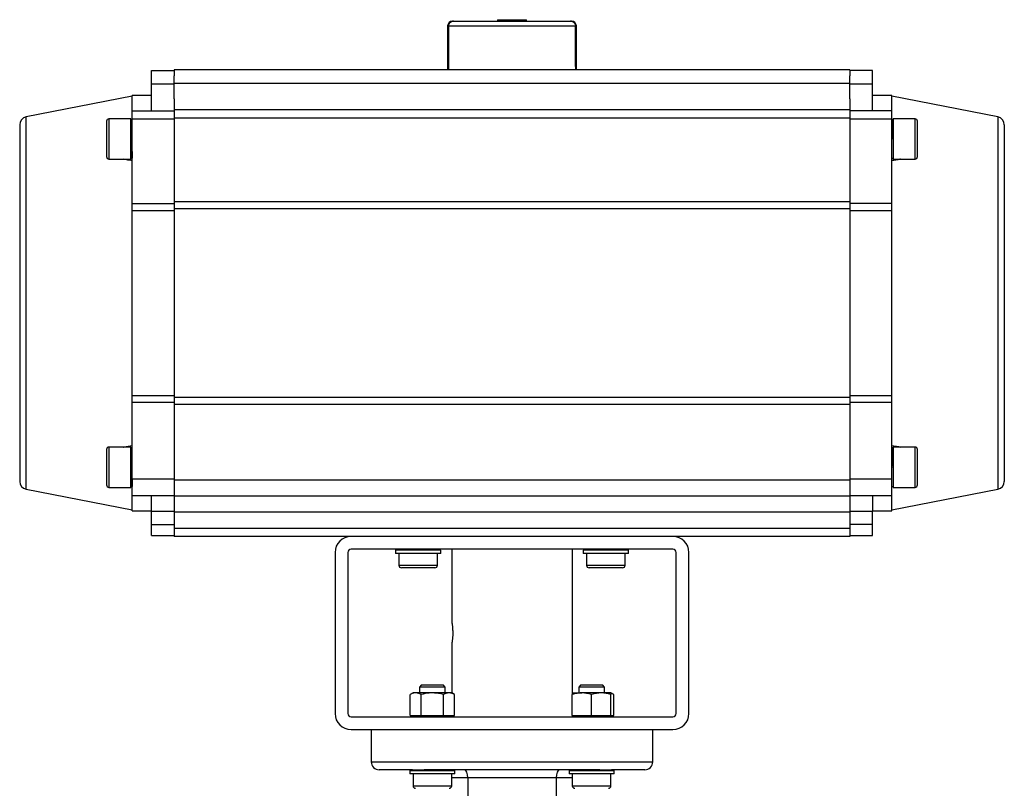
# Model space of a CAD drawing. Header units: millimetres. Extents: x 531 to 3898, y 60 to 2923.
# Tile 3 of 9: x 531 to 1143, y 1629 to 2107. Entities that reach past the tile are written whole.
import ezdxf

# ---------------------------------------------------------------- set-up
doc = ezdxf.new("R2010")
doc.units = ezdxf.units.MM

msp = doc.modelspace()

# ---------------------------------------------------------------- linework, layer by layer
at = {"color": 7, "linetype": 'Continuous', "lineweight": 25}
for p, q in [((827.8, 2106.76), (827.8, 2105.86)), ((827.8, 2106.76), (827.8, 2105.86)), ((827.8, 2106.76), (845.8, 2106.76)), ((845.8, 2105.86), (845.8, 2106.76)), ((845.8, 2105.86), (845.8, 2106.76)), ((873.8, 2105.86), (873.14, 2105.86)), ((796.8, 2102.86), (796.8, 2075.86)), ((797.3, 2102.86), (876.29, 2102.86)), ((876.8, 2075.86), (876.8, 2102.86)), ((612.8, 2075.16), (626.8, 2075.16)), ((612.8, 2066.83), (612.8, 2075.16)), ((1046.8, 2075.66), (626.8, 2075.66)), ((626.8, 2075.66), (626.8, 2071.84)), ((796.8, 2075.86), (797.22, 2075.86)), ((797.22, 2075.86), (876.37, 2075.86)), ((800.8, 2075.86), (800.8, 2075.66)), ((872.8, 2075.66), (872.8, 2075.86)), ((876.37, 2075.86), (876.8, 2075.86)), ((1046.8, 2075.66), (1046.8, 2071.84)), ((1060.8, 2075.16), (1046.8, 2075.16)), ((1060.8, 2066.83), (1060.8, 2075.16)), ((626.8, 2066.83), (626.8, 2071.84)), ((1046.8, 2066.83), (1046.8, 2071.84)), ((612.8, 2050.16), (612.8, 2066.83)), ((612.8, 2066.83), (626.8, 2066.83)), ((626.8, 2067.33), (1046.8, 2067.33)), ((626.8, 2057.56), (626.8, 2066.83)), ((1046.8, 2066.83), (1060.8, 2066.83)), ((1046.8, 2057.56), (1046.8, 2066.83)), ((1060.8, 2050.16), (1060.8, 2066.83)), ((600.8, 2059.16), (534.84, 2046.34)), ((612.8, 2059.66), (600.8, 2059.66)), ((600.8, 2050.16), (600.8, 2059.66)), ((626.8, 2057.56), (626.8, 2050.66)), ((1046.8, 2057.56), (1046.8, 2050.66)), ((1072.8, 2059.66), (1060.8, 2059.66)), ((1072.8, 2050.16), (1072.8, 2059.66)), ((1138.75, 2046.34), (1072.8, 2059.16)), ((1046.8, 2050.66), (626.8, 2050.66)), ((626.8, 2050.66), (626.8, 2045.66)), ((1046.8, 2050.66), (1046.8, 2045.66)), ((599.8, 2045.16), (586.3, 2045.16)), ((599.8, 2032.66), (599.8, 2045.16)), ((600.42, 2044.71), (599.8, 2044.7)), ((600.8, 2050.16), (626.8, 2050.16)), ((600.8, 2045.16), (600.8, 2050.16)), ((600.8, 2045.16), (626.8, 2045.16)), ((600.8, 1992.48), (600.8, 2045.16)), ((1046.8, 2045.66), (626.8, 2045.66)), ((626.8, 2045.66), (626.8, 1993.71)), ((1072.8, 2050.16), (1046.8, 2050.16)), ((1046.8, 2045.66), (1046.8, 1993.71)), ((1046.8, 2045.16), (1072.8, 2045.16)), ((1072.8, 2045.16), (1072.8, 2050.16)), ((1072.8, 1992.48), (1072.8, 2045.16)), ((1073.8, 2044.7), (1073.17, 2044.71)), ((1087.3, 2045.16), (1073.8, 2045.16)), ((1073.8, 2045.16), (1073.8, 2020.16)), ((600.8, 2040.66), (600.49, 2040.66)), ((1073.17, 2040.66), (1072.8, 2040.66)), ((599.8, 2020.16), (599.8, 2032.66)), ((1073.8, 2032.66), (1072.8, 2032.66)), ((1073.85, 2033.66), (1073.29, 2033.66)), ((586.3, 2020.16), (599.8, 2020.16)), ((599.8, 2020.69), (600.67, 2020.69)), ((600.67, 2024.66), (600.8, 2024.66)), ((1072.8, 2024.66), (1072.85, 2024.66)), ((1072.92, 2020.69), (1073.8, 2020.69)), ((1073.8, 2020.16), (1087.3, 2020.16)), ((600.8, 1992.48), (626.8, 1992.48)), ((600.8, 1988.03), (600.8, 1992.48)), ((626.8, 1993.71), (1046.8, 1993.71)), ((626.8, 1993.71), (626.8, 1989.21)), ((626.8, 1989.21), (626.8, 1872.12)), ((1046.8, 1989.21), (626.8, 1989.21)), ((1046.8, 1993.71), (1046.8, 1989.21)), ((1072.8, 1992.48), (1046.8, 1992.48)), ((1046.8, 1989.21), (1046.8, 1872.12)), ((1072.8, 1988.03), (1072.8, 1992.48)), ((626.8, 1988.03), (600.8, 1988.03)), ((600.8, 1873.3), (600.8, 1988.03)), ((1072.8, 1988.03), (1046.8, 1988.03)), ((1072.8, 1873.3), (1072.8, 1988.03)), ((600.8, 1873.3), (626.8, 1873.3)), ((600.8, 1868.85), (600.8, 1873.3)), ((1046.8, 1873.3), (1072.8, 1873.3)), ((1072.8, 1868.85), (1072.8, 1873.3)), ((626.8, 1868.85), (600.8, 1868.85)), ((600.8, 1821.16), (600.8, 1868.85)), ((626.8, 1872.12), (1046.8, 1872.12)), ((626.8, 1872.12), (626.8, 1867.62)), ((1046.8, 1867.62), (626.8, 1867.62)), ((626.8, 1867.62), (626.8, 1820.66)), ((1046.8, 1872.12), (1046.8, 1867.62)), ((1072.8, 1868.85), (1046.8, 1868.85)), ((1046.8, 1867.62), (1046.8, 1820.66)), ((1072.8, 1821.16), (1072.8, 1868.85)), ((599.8, 1841.16), (586.3, 1841.16)), ((599.8, 1828.66), (599.8, 1841.16)), ((600.42, 1840.71), (599.8, 1840.7)), ((600.8, 1836.66), (600.49, 1836.66)), ((1073.17, 1836.66), (1072.8, 1836.66)), ((1073.8, 1840.7), (1073.17, 1840.71)), ((1087.3, 1841.16), (1073.8, 1841.16)), ((1073.8, 1841.16), (1073.8, 1816.16)), ((599.8, 1816.16), (599.8, 1828.66)), ((1073.8, 1828.66), (1072.8, 1828.66)), ((1073.85, 1829.66), (1073.29, 1829.66)), ((600.67, 1820.66), (600.8, 1820.66)), ((626.8, 1821.16), (600.8, 1821.16)), ((600.8, 1811.16), (600.8, 1821.16)), ((1046.8, 1820.66), (626.8, 1820.66)), ((626.8, 1820.66), (626.8, 1810.66)), ((1072.8, 1821.16), (1046.8, 1821.16)), ((1046.8, 1820.66), (1046.8, 1810.66)), ((1072.8, 1811.16), (1072.8, 1821.16)), ((1072.8, 1820.66), (1072.85, 1820.66)), ((534.84, 1814.98), (600.8, 1802.16)), ((586.3, 1816.16), (599.8, 1816.16)), ((599.8, 1816.69), (600.67, 1816.69)), ((1072.8, 1802.16), (1138.75, 1814.98)), ((1072.92, 1816.69), (1073.8, 1816.69)), ((1073.8, 1816.16), (1087.3, 1816.16)), ((600.8, 1811.16), (626.8, 1811.16)), ((600.8, 1801.66), (600.8, 1811.16)), ((612.8, 1801.16), (612.8, 1811.16)), ((1046.8, 1810.66), (626.8, 1810.66)), ((626.8, 1810.66), (626.8, 1800.66)), ((1046.8, 1811.16), (1072.8, 1811.16)), ((1046.8, 1810.66), (1046.8, 1800.66)), ((1060.8, 1811.16), (1060.8, 1801.16)), ((1072.8, 1801.66), (1072.8, 1811.16)), ((600.8, 1801.66), (612.8, 1801.66)), ((626.8, 1801.16), (612.8, 1801.16)), ((612.8, 1793.16), (612.8, 1801.16)), ((1046.8, 1800.66), (626.8, 1800.66)), ((626.8, 1800.66), (626.8, 1790.66)), ((1060.8, 1801.16), (1046.8, 1801.16)), ((1046.8, 1800.66), (1046.8, 1790.66)), ((1060.8, 1801.66), (1072.8, 1801.66)), ((1060.8, 1793.16), (1060.8, 1801.16)), ((612.8, 1793.16), (626.8, 1793.16)), ((612.8, 1786.16), (612.8, 1793.16)), ((1060.8, 1793.16), (1046.8, 1793.16)), ((1060.8, 1786.16), (1060.8, 1793.16)), ((1046.8, 1790.66), (626.8, 1790.66)), ((626.8, 1790.66), (626.8, 1785.66)), ((1046.8, 1790.66), (1046.8, 1785.66)), ((612.8, 1786.16), (626.8, 1786.16)), ((736.8, 1785.66), (626.8, 1785.66)), ((936.8, 1785.66), (736.8, 1785.66)), ((1046.8, 1785.66), (936.8, 1785.66)), ((1046.8, 1786.16), (1060.8, 1786.16)), ((726.8, 1775.66), (726.8, 1675.66)), ((734.8, 1775.66), (734.8, 1675.66)), ((936.8, 1777.66), (736.8, 1777.66)), ((765.08, 1777.66), (764.46, 1777.04)), ((764.46, 1777.04), (764.46, 1775.16)), ((778.46, 1777.04), (764.46, 1777.04)), ((778.46, 1775.16), (764.46, 1775.16)), ((766.46, 1775.16), (766.46, 1767.76)), ((792.46, 1777.04), (778.46, 1777.04)), ((792.46, 1775.16), (778.46, 1775.16)), ((790.46, 1767.76), (790.46, 1775.16)), ((792.46, 1777.04), (791.83, 1777.66)), ((792.46, 1775.16), (792.46, 1777.04)), ((799.3, 1777.66), (799.3, 1732.58)), ((874.3, 1688.64), (874.3, 1777.66)), ((881.76, 1777.66), (881.13, 1777.04)), ((881.13, 1777.04), (881.13, 1775.16)), ((909.13, 1777.04), (881.13, 1777.04)), ((909.13, 1775.16), (881.13, 1775.16)), ((883.13, 1775.16), (883.13, 1767.76)), ((907.13, 1767.76), (907.13, 1775.16)), ((909.13, 1777.04), (908.51, 1777.66)), ((909.13, 1775.16), (909.13, 1777.04)), ((938.8, 1675.66), (938.8, 1775.66)), ((946.8, 1675.66), (946.8, 1775.66)), ((778.39, 1766.16), (768.06, 1766.16)), ((788.86, 1766.16), (778.39, 1766.16)), ((905.53, 1766.16), (884.73, 1766.16)), ((799.3, 1718.68), (799.3, 1688.46)), ((780.4, 1693.16), (779.3, 1692.06)), ((779.3, 1692.06), (779.3, 1688.46)), ((795.3, 1692.06), (779.3, 1692.06)), ((794.2, 1693.16), (780.4, 1693.16)), ((795.3, 1692.06), (794.2, 1693.16)), ((795.3, 1688.46), (795.3, 1692.06)), ((879.39, 1693.16), (878.29, 1692.06)), ((878.29, 1692.06), (878.29, 1688.46)), ((894.29, 1692.06), (878.29, 1692.06)), ((893.19, 1693.16), (879.39, 1693.16)), ((894.29, 1692.06), (893.19, 1693.16)), ((894.29, 1688.46), (894.29, 1692.06)), ((775.3, 1688.46), (773.44, 1687.39)), ((773.44, 1674.46), (773.44, 1687.39)), ((776.91, 1688.46), (775.3, 1688.46)), ((787.3, 1688.46), (776.91, 1688.46)), ((780.37, 1674.46), (780.37, 1687.39)), ((797.69, 1688.46), (787.3, 1688.46)), ((794.23, 1674.46), (794.23, 1687.39)), ((799.3, 1688.46), (797.69, 1688.46)), ((801.15, 1687.39), (799.3, 1688.46)), ((801.15, 1674.46), (801.15, 1687.39)), ((874.29, 1688.46), (880.29, 1688.46)), ((874.29, 1674.46), (874.29, 1687.39)), ((892.29, 1688.46), (880.29, 1688.46)), ((886.29, 1674.46), (886.29, 1687.39)), ((898.29, 1688.46), (892.29, 1688.46)), ((900.15, 1687.39), (898.29, 1688.46)), ((898.29, 1674.46), (898.29, 1687.39)), ((900.15, 1674.46), (900.15, 1687.39)), ((736.8, 1673.66), (936.8, 1673.66)), ((773.44, 1674.46), (776.91, 1674.46)), ((775.3, 1674.46), (775.3, 1673.66)), ((776.91, 1674.46), (780.37, 1674.46)), ((780.37, 1674.46), (787.3, 1674.46)), ((787.3, 1674.46), (794.23, 1674.46)), ((794.23, 1674.46), (797.69, 1674.46)), ((797.69, 1674.46), (801.15, 1674.46)), ((799.3, 1673.66), (799.3, 1674.46)), ((874.29, 1674.46), (874.29, 1673.66)), ((874.29, 1674.46), (880.29, 1674.46)), ((880.29, 1674.46), (886.29, 1674.46)), ((886.29, 1674.46), (892.29, 1674.46)), ((892.29, 1674.46), (898.29, 1674.46)), ((898.29, 1673.66), (898.29, 1674.46)), ((898.29, 1674.46), (900.15, 1674.46)), ((736.8, 1665.66), (801.35, 1665.66)), ((749.3, 1665.66), (749.3, 1645.66)), ((801.35, 1665.66), (872.24, 1665.66)), ((872.24, 1665.66), (936.8, 1665.66)), ((924.3, 1645.66), (924.3, 1665.66)), ((774.92, 1640.66), (754.3, 1640.66)), ((773.92, 1640.66), (773.3, 1640.04)), ((774.92, 1640.66), (782.22, 1640.66)), ((836.8, 1640.66), (782.22, 1640.66)), ((801.3, 1640.04), (800.67, 1640.66)), ((891.37, 1640.66), (836.8, 1640.66)), ((872.92, 1640.66), (872.29, 1640.04)), ((891.37, 1640.66), (898.67, 1640.66)), ((919.3, 1640.66), (898.67, 1640.66)), ((900.29, 1640.04), (899.67, 1640.66)), ((773.3, 1640.04), (773.3, 1638.16)), ((801.3, 1640.04), (773.3, 1640.04)), ((801.3, 1638.16), (773.3, 1638.16)), ((775.3, 1638.16), (775.3, 1630.76)), ((799.3, 1630.76), (799.3, 1638.16)), ((801.3, 1638.16), (801.3, 1640.04)), ((864.3, 1635.66), (809.3, 1635.66)), ((809.3, 1635.66), (809.3, 1571.66)), ((864.3, 1635.66), (864.3, 1571.66)), ((872.29, 1640.04), (872.29, 1638.16)), ((900.29, 1640.04), (872.29, 1640.04)), ((900.29, 1638.16), (872.29, 1638.16)), ((874.29, 1638.16), (874.29, 1630.76)), ((898.29, 1630.76), (898.29, 1638.16)), ((900.29, 1638.16), (900.29, 1640.04))]:
    msp.add_line(p, q, dxfattribs=at)
at = {"color": 8, "linetype": 'Continuous', "lineweight": 25}
for p, q in [((797.3, 2102.86), (796.8, 2102.86)), ((876.8, 2102.86), (876.29, 2102.86)), ((534.84, 1929.78), (534.84, 2046.34)), ((586.3, 2045.16), (586.3, 2032.66)), ((1087.3, 2020.16), (1087.3, 2045.16)), ((1138.75, 2046.34), (1138.75, 1814.98)), ((586.3, 2032.66), (586.3, 2020.16)), ((534.84, 1814.98), (534.84, 1929.78)), ((586.3, 1841.16), (586.3, 1828.66)), ((1087.3, 1816.16), (1087.3, 1841.16)), ((586.3, 1828.66), (586.3, 1816.16)), ((766.46, 1767.76), (778.38, 1767.76)), ((778.38, 1767.76), (790.46, 1767.76)), ((883.13, 1767.76), (907.13, 1767.76)), ((749.3, 1645.66), (836.8, 1645.66)), ((836.8, 1645.66), (924.3, 1645.66)), ((809.3, 1635.66), (799.3, 1635.66)), ((874.29, 1635.66), (864.3, 1635.66)), ((775.3, 1630.76), (799.3, 1630.76)), ((874.29, 1630.76), (898.29, 1630.76))]:
    msp.add_line(p, q, dxfattribs=at)
at = {"color": 7, "linetype": 'Continuous', "lineweight": 25}
for centre, radius, start, end in [((799.8, 2102.86), 3, 90, 180), ((873.8, 2102.86), 3, 0, 90), ((535.8, 2041.44), 5, 101, 180), ((586.3, 2043.66), 1.5, 90, 180), ((1087.3, 2043.66), 1.5, 0, 90), ((1137.8, 2041.44), 5, 0, 79), ((586.3, 2021.66), 1.5, 180, 270), ((1087.3, 2021.66), 1.5, 270, 0), ((586.3, 1839.66), 1.5, 90, 180), ((1087.3, 1839.66), 1.5, 0, 90), ((535.8, 1819.89), 5, 180, 259), ((586.3, 1817.66), 1.5, 180, 270), ((1087.3, 1817.66), 1.5, 270, 0), ((1137.8, 1819.89), 5, 281, 0), ((736.8, 1775.66), 10, 90, 180), ((936.8, 1775.66), 10, 0, 90), ((736.8, 1775.66), 2, 90, 180), ((936.8, 1775.66), 2, 0, 90), ((768.06, 1767.76), 1.6, 180, 270), ((788.86, 1767.76), 1.6, 270, 0), ((884.73, 1767.76), 1.6, 180, 270), ((905.53, 1767.76), 1.6, 270, 0), ((736.8, 1675.66), 10, 180, 270), ((736.8, 1675.66), 2, 180, 270), ((936.8, 1675.66), 2, 270, 0), ((936.8, 1675.66), 10, 270, 0), ((754.3, 1645.66), 5, 180, 270), ((919.3, 1645.66), 5, 270, 0), ((776.9, 1630.76), 1.6, 180, 270), ((797.7, 1630.76), 1.6, 270, 0), ((875.89, 1630.76), 1.6, 180, 270), ((896.69, 1630.76), 1.6, 270, 0)]:
    msp.add_arc(centre, radius, start, end, dxfattribs=at)
for centre, major_axis, ratio, start_param, end_param in [((836.8, 1352.63), (-6.95, 2291.6), 0.01719, 1.237211, 1.249654), ((836.8, 1352.63), (-6.95, 2291.6), 0.01719, 1.237211, 1.249654), ((836.8, 1352.63), (6.95, 2291.6), 0.01719, 5.033531, 5.045974), ((807.22, 1635.66), (0, 5), 0.414214, 4.712389, 6.283185), ((866.37, 1635.66), (0, 5), 0.414214, 0, 1.570796)]:
    msp.add_ellipse(centre, major_axis=major_axis, ratio=ratio, start_param=start_param, end_param=end_param, dxfattribs=at)
for points, knots in [([(797.3, 2102.86), (797.33, 2103.19), (797.4, 2103.84), (797.9, 2104.7), (798.64, 2105.38), (799.53, 2105.79), (800.16, 2105.84), (800.45, 2105.86)], [0, 0, 0, 0, 0.199699, 0.399212, 0.603854, 0.819702, 1, 1, 1, 1]), ([(800.45, 2105.86), (800.08, 2105.83), (799.33, 2105.76), (798.35, 2105.18), (797.64, 2104.35), (797.33, 2103.52), (797.31, 2103.02), (797.3, 2102.86)], [0, 0, 0, 0, 0.233483, 0.467244, 0.692616, 0.904486, 1, 1, 1, 1]), ([(800.45, 2105.86), (800.75, 2105.86), (801.34, 2105.86), (802.8, 2105.86), (805.03, 2105.86), (808.38, 2105.86), (812.56, 2105.86), (816.73, 2105.86), (820.56, 2105.86), (825.21, 2105.86), (830.65, 2105.86), (836.12, 2105.86), (840.86, 2105.86), (844.94, 2105.86), (849.72, 2105.86), (855.03, 2105.86), (859.89, 2105.86), (863.67, 2105.86), (866.51, 2105.86), (869.27, 2105.86), (871.7, 2105.86), (872.67, 2105.86), (873.14, 2105.86)], [0, 0, 0, 0, 0.03948, 0.079901, 0.121202, 0.185084, 0.249992, 0.293281, 0.336268, 0.378877, 0.4408, 0.5, 0.539479, 0.579901, 0.621202, 0.685084, 0.749992, 0.793281, 0.836269, 0.878877, 0.9408, 1, 1, 1, 1]), ([(873.14, 2105.86), (873.51, 2105.83), (874.26, 2105.76), (875.24, 2105.18), (875.95, 2104.35), (876.26, 2103.52), (876.28, 2103.02), (876.29, 2102.86)], [0, 0, 0, 0, 0.233483, 0.467244, 0.692616, 0.904486, 1, 1, 1, 1]), ([(873.14, 2105.86), (873.51, 2105.83), (874.26, 2105.76), (875.24, 2105.18), (875.95, 2104.35), (876.26, 2103.52), (876.28, 2103.02), (876.29, 2102.86)], [0, 0, 0, 0, 0.233483, 0.467244, 0.692616, 0.904486, 1, 1, 1, 1]), ([(600.42, 2044.54), (600.43, 2044.56), (600.44, 2044.62), (600.46, 2043.2), (600.49, 2040.59), (600.52, 2037.03), (600.54, 2033), (600.57, 2028.94), (600.6, 2025.3), (600.62, 2022.49), (600.65, 2020.84), (600.68, 2020.5), (600.7, 2021.62), (600.72, 2023.14), (600.73, 2024.46), (600.74, 2024.66)], [0, 0, 0, 0, 0.049516, 0.134491, 0.21945, 0.304391, 0.389318, 0.474241, 0.559167, 0.644101, 0.729043, 0.813988, 0.898929, 0.983863, 1, 1, 1, 1]), ([(1073.15, 2044.48), (1073.15, 2044.1), (1073.13, 2043.38), (1073.11, 2041.54), (1073.1, 2040.66)], [0, 0, 0, 0, 0.523476, 1, 1, 1, 1]), ([(1073.29, 2033.66), (1073.28, 2035), (1073.26, 2037.67), (1073.23, 2041.1), (1073.21, 2043.51), (1073.19, 2044.72), (1073.17, 2044.58), (1073.17, 2044.54)], [0, 0, 0, 0, 0.226198, 0.452584, 0.679017, 0.905482, 1, 1, 1, 1]), ([(530.8, 2041.44), (530.8, 2041.35), (530.8, 2041.17), (530.8, 2039.72), (530.8, 2037.31), (530.8, 2033.8), (530.8, 2029.2), (530.8, 2023.52), (530.8, 2016.8), (530.8, 2009.13), (530.8, 2000.62), (530.8, 1992.43), (530.8, 1984.91), (530.8, 1978.28), (530.8, 1970.41), (530.8, 1961.28), (530.8, 1950.95), (530.8, 1940.74), (530.8, 1933.99), (530.8, 1930.66)], [0, 0, 0, 0, 0.057282, 0.116493, 0.177463, 0.23998, 0.303793, 0.368614, 0.434124, 0.499985, 0.565845, 0.631356, 0.674574, 0.717471, 0.76002, 0.822537, 0.883507, 0.942718, 1, 1, 1, 1]), ([(584.8, 2043.66), (584.8, 2043.63), (584.8, 2043.56), (584.8, 2042.94), (584.8, 2041.93), (584.8, 2040.5), (584.8, 2038.74), (584.8, 2036.77), (584.8, 2034.72), (584.8, 2033.34), (584.8, 2032.66)], [0, 0, 0, 0, 0.116516, 0.240011, 0.368641, 0.5, 0.63136, 0.759991, 0.883484, 1, 1, 1, 1]), ([(1073.17, 2040.66), (1073.17, 2040.66), (1073.18, 2040.65), (1073.18, 2040.56), (1073.19, 2040.41), (1073.2, 2040.16), (1073.21, 2039.81), (1073.22, 2039.43), (1073.23, 2038.82), (1073.24, 2037.95), (1073.25, 2036.74), (1073.27, 2035.51), (1073.28, 2034.49), (1073.28, 2033.9), (1073.29, 2033.66)], [0, 0, 0, 0, 0.066508, 0.105247, 0.175338, 0.25559, 0.316777, 0.397802, 0.456405, 0.589147, 0.725308, 0.842608, 0.939174, 1, 1, 1, 1]), ([(1088.8, 2032.66), (1088.8, 2033.34), (1088.8, 2034.72), (1088.8, 2036.77), (1088.8, 2038.74), (1088.8, 2040.5), (1088.8, 2041.93), (1088.8, 2042.94), (1088.8, 2043.56), (1088.8, 2043.63), (1088.8, 2043.66)], [0, 0, 0, 0, 0.116516, 0.240009, 0.36864, 0.5, 0.631359, 0.759989, 0.883484, 1, 1, 1, 1]), ([(1142.8, 2041.44), (1142.8, 2041.35), (1142.8, 2041.17), (1142.8, 2039.72), (1142.8, 2037.31), (1142.8, 2033.8), (1142.8, 2029.2), (1142.8, 2023.52), (1142.8, 2016.8), (1142.8, 2009.13), (1142.8, 2000.62), (1142.8, 1992.43), (1142.8, 1984.91), (1142.8, 1978.28), (1142.8, 1970.41), (1142.8, 1961.28), (1142.8, 1950.95), (1142.8, 1940.74), (1142.8, 1933.99), (1142.8, 1930.66)], [0, 0, 0, 0, 0.057282, 0.116493, 0.177463, 0.23998, 0.303793, 0.368614, 0.434124, 0.499985, 0.565845, 0.631356, 0.674574, 0.717471, 0.76002, 0.822537, 0.883507, 0.942718, 1, 1, 1, 1]), ([(584.8, 2032.66), (584.8, 2031.99), (584.8, 2030.61), (584.8, 2028.56), (584.8, 2026.59), (584.8, 2024.83), (584.8, 2023.4), (584.8, 2022.39), (584.8, 2021.77), (584.8, 2021.7), (584.8, 2021.66)], [0, 0, 0, 0, 0.116515, 0.240012, 0.36864, 0.499999, 0.631359, 0.759988, 0.883484, 1, 1, 1, 1]), ([(1072.92, 2020.83), (1072.92, 2020.79), (1072.91, 2020.6), (1072.89, 2021.64), (1072.86, 2023.87), (1072.83, 2027.19), (1072.81, 2030.12), (1072.8, 2031.77), (1072.8, 2032.09)], [0, 0, 0, 0, 0.059898, 0.281937, 0.503957, 0.725953, 0.947946, 1, 1, 1, 1]), ([(1088.8, 2021.66), (1088.8, 2021.7), (1088.8, 2021.77), (1088.8, 2022.39), (1088.8, 2023.4), (1088.8, 2024.83), (1088.8, 2026.59), (1088.8, 2028.56), (1088.8, 2030.61), (1088.8, 2031.99), (1088.8, 2032.66)], [0, 0, 0, 0, 0.116516, 0.240012, 0.368641, 0.500001, 0.63136, 0.759988, 0.883485, 1, 1, 1, 1]), ([(600.8, 2019.21), (599.86, 2019.33), (598, 2019.57), (596.09, 2019.84), (595.28, 2020.16), (595.26, 2020.16)], [0, 0, 0, 0, 0.495464, 0.990091, 1, 1, 1, 1]), ([(1078.3, 2020.16), (1078.14, 2020.12), (1076.43, 2019.61), (1074.52, 2019.4), (1072.8, 2019.21)], [0, 0, 0, 0, 0.09223, 1, 1, 1, 1]), ([(530.8, 1930.66), (530.8, 1927.34), (530.8, 1920.59), (530.8, 1910.38), (530.8, 1900.05), (530.8, 1889.75), (530.8, 1879.65), (530.8, 1869.91), (530.8, 1860.71), (530.8, 1852.2), (530.8, 1844.53), (530.8, 1838.55), (530.8, 1833.99), (530.8, 1830.56), (530.8, 1827.13), (530.8, 1824.02), (530.8, 1821.61), (530.8, 1820.16), (530.8, 1819.98), (530.8, 1819.89)], [0, 0, 0, 0, 0.057282, 0.116493, 0.177463, 0.23998, 0.303793, 0.368614, 0.434124, 0.499985, 0.565845, 0.631356, 0.674574, 0.71747, 0.76002, 0.822537, 0.883507, 0.942718, 1, 1, 1, 1]), ([(1142.8, 1930.66), (1142.8, 1927.34), (1142.8, 1920.59), (1142.8, 1910.38), (1142.8, 1900.05), (1142.8, 1889.75), (1142.8, 1879.65), (1142.8, 1869.91), (1142.8, 1860.71), (1142.8, 1852.2), (1142.8, 1844.53), (1142.8, 1838.55), (1142.8, 1833.99), (1142.8, 1830.56), (1142.8, 1827.13), (1142.8, 1824.02), (1142.8, 1821.61), (1142.8, 1820.16), (1142.8, 1819.98), (1142.8, 1819.89)], [0, 0, 0, 0, 0.057282, 0.116493, 0.177463, 0.23998, 0.303793, 0.368614, 0.434124, 0.499985, 0.565845, 0.631356, 0.674574, 0.71747, 0.76002, 0.822537, 0.883507, 0.942718, 1, 1, 1, 1]), ([(584.8, 1839.66), (584.8, 1839.63), (584.8, 1839.56), (584.8, 1838.94), (584.8, 1837.93), (584.8, 1836.5), (584.8, 1834.74), (584.8, 1832.77), (584.8, 1830.72), (584.8, 1829.34), (584.8, 1828.66)], [0, 0, 0, 0, 0.116516, 0.240011, 0.368641, 0.5, 0.63136, 0.759991, 0.883484, 1, 1, 1, 1]), ([(595.29, 1841.16), (595.45, 1841.21), (597.16, 1841.72), (599.07, 1841.93), (600.8, 1842.12)], [0, 0, 0, 0, 0.092228, 1, 1, 1, 1]), ([(600.42, 1840.54), (600.43, 1840.56), (600.44, 1840.62), (600.46, 1839.2), (600.49, 1836.59), (600.52, 1833.03), (600.54, 1829), (600.57, 1824.94), (600.6, 1821.3), (600.62, 1818.49), (600.65, 1816.84), (600.68, 1816.5), (600.7, 1817.62), (600.72, 1819.14), (600.73, 1820.46), (600.74, 1820.66)], [0, 0, 0, 0, 0.049516, 0.134491, 0.21945, 0.304392, 0.389318, 0.47424, 0.559167, 0.644101, 0.729043, 0.813987, 0.898929, 0.983863, 1, 1, 1, 1]), ([(1072.8, 1842.12), (1073.73, 1842), (1075.59, 1841.76), (1077.5, 1841.49), (1078.31, 1841.17), (1078.33, 1841.16)], [0, 0, 0, 0, 0.495466, 0.990091, 1, 1, 1, 1]), ([(1073.15, 1840.48), (1073.15, 1840.1), (1073.13, 1839.38), (1073.11, 1837.54), (1073.1, 1836.66)], [0, 0, 0, 0, 0.523476, 1, 1, 1, 1]), ([(1073.29, 1829.66), (1073.28, 1831), (1073.26, 1833.67), (1073.23, 1837.1), (1073.21, 1839.51), (1073.19, 1840.72), (1073.17, 1840.58), (1073.17, 1840.54)], [0, 0, 0, 0, 0.226198, 0.452584, 0.679017, 0.905482, 1, 1, 1, 1]), ([(1073.17, 1836.66), (1073.17, 1836.66), (1073.18, 1836.65), (1073.18, 1836.56), (1073.19, 1836.41), (1073.2, 1836.16), (1073.21, 1835.81), (1073.22, 1835.43), (1073.23, 1834.82), (1073.24, 1833.95), (1073.25, 1832.74), (1073.27, 1831.51), (1073.28, 1830.49), (1073.28, 1829.9), (1073.29, 1829.66)], [0, 0, 0, 0, 0.066508, 0.105247, 0.175338, 0.25559, 0.316777, 0.397802, 0.456405, 0.589147, 0.725308, 0.842608, 0.939174, 1, 1, 1, 1]), ([(1088.8, 1828.66), (1088.8, 1829.34), (1088.8, 1830.72), (1088.8, 1832.77), (1088.8, 1834.74), (1088.8, 1836.5), (1088.8, 1837.93), (1088.8, 1838.94), (1088.8, 1839.56), (1088.8, 1839.63), (1088.8, 1839.66)], [0, 0, 0, 0, 0.116516, 0.240009, 0.36864, 0.5, 0.631359, 0.759989, 0.883484, 1, 1, 1, 1]), ([(584.8, 1828.66), (584.8, 1827.99), (584.8, 1826.61), (584.8, 1824.56), (584.8, 1822.59), (584.8, 1820.83), (584.8, 1819.4), (584.8, 1818.39), (584.8, 1817.77), (584.8, 1817.7), (584.8, 1817.66)], [0, 0, 0, 0, 0.116515, 0.240012, 0.368643, 0.5, 0.631359, 0.759989, 0.883484, 1, 1, 1, 1]), ([(1072.92, 1816.83), (1072.92, 1816.79), (1072.91, 1816.6), (1072.89, 1817.64), (1072.86, 1819.87), (1072.83, 1823.19), (1072.81, 1826.12), (1072.8, 1827.77), (1072.8, 1828.09)], [0, 0, 0, 0, 0.059898, 0.281938, 0.503957, 0.725953, 0.947946, 1, 1, 1, 1]), ([(1088.8, 1817.66), (1088.8, 1817.7), (1088.8, 1817.77), (1088.8, 1818.39), (1088.8, 1819.4), (1088.8, 1820.83), (1088.8, 1822.59), (1088.8, 1824.56), (1088.8, 1826.61), (1088.8, 1827.99), (1088.8, 1828.66)], [0, 0, 0, 0, 0.116516, 0.240011, 0.368641, 0.5, 0.631357, 0.759988, 0.883485, 1, 1, 1, 1]), ([(799.31, 1732.58), (799.31, 1732.6), (799.29, 1732.7), (799.4, 1732.08), (799.61, 1730.78), (799.84, 1728.84), (799.97, 1726.55), (799.95, 1724.17), (799.79, 1721.97), (799.55, 1720.16), (799.36, 1719.03), (799.27, 1718.55), (799.3, 1718.68), (799.3, 1718.68)], [0, 0, 0, 0, 0.034346, 0.139778, 0.245814, 0.353457, 0.461261, 0.567452, 0.67279, 0.779345, 0.887298, 0.994671, 1, 1, 1, 1]), ([(776.91, 1688.46), (776.82, 1688.46), (776.2, 1688.45), (775.03, 1688.22), (773.97, 1687.67), (773.44, 1687.39)], [0, 0, 0, 0, 0.0700988, 0.5307892, 1, 1, 1, 1]), ([(780.37, 1687.39), (779.81, 1687.69), (778.67, 1688.3), (777.5, 1688.41), (776.91, 1688.46)], [0, 0, 0, 0, 0.4954582, 1, 1, 1, 1]), ([(787.3, 1688.46), (786.67, 1688.45), (784.32, 1688.39), (782.04, 1687.81), (780.37, 1687.39)], [0, 0, 0, 0, 0.268633, 1, 1, 1, 1]), ([(794.23, 1687.39), (793.64, 1687.55), (791.39, 1688.18), (789.04, 1688.34), (787.3, 1688.46)], [0, 0, 0, 0, 0.257552, 1, 1, 1, 1]), ([(797.69, 1688.46), (797.61, 1688.46), (796.99, 1688.45), (795.81, 1688.22), (794.76, 1687.67), (794.23, 1687.39)], [0, 0, 0, 0, 0.070098, 0.530788, 1, 1, 1, 1]), ([(801.15, 1687.39), (800.59, 1687.69), (799.46, 1688.3), (798.28, 1688.41), (797.69, 1688.46)], [0, 0, 0, 0, 0.495458, 1, 1, 1, 1]), ([(880.29, 1688.46), (880.15, 1688.46), (879.07, 1688.45), (877.04, 1688.22), (875.21, 1687.67), (874.29, 1687.39)], [0, 0, 0, 0, 0.070098, 0.530789, 1, 1, 1, 1]), ([(874.29, 1688.46), (874.29, 1688.45), (874.29, 1688.39), (874.29, 1687.81), (874.29, 1687.39)], [0, 0, 0, 0, 0.268633, 1, 1, 1, 1]), ([(886.29, 1687.39), (885.32, 1687.69), (883.35, 1688.3), (881.32, 1688.41), (880.29, 1688.46)], [0, 0, 0, 0, 0.495458, 1, 1, 1, 1]), ([(892.29, 1688.46), (892.15, 1688.46), (891.07, 1688.45), (889.04, 1688.22), (887.21, 1687.67), (886.29, 1687.39)], [0, 0, 0, 0, 0.0700988, 0.5307892, 1, 1, 1, 1]), ([(898.29, 1687.39), (897.32, 1687.69), (895.35, 1688.3), (893.32, 1688.41), (892.29, 1688.46)], [0, 0, 0, 0, 0.4954582, 1, 1, 1, 1]), ([(898.29, 1688.46), (898.29, 1688.45), (898.29, 1688.39), (898.29, 1687.81), (898.29, 1687.39)], [0, 0, 0, 0, 0.268633, 1, 1, 1, 1]), ([(900.15, 1687.39), (899.59, 1687.73), (898.98, 1688.09), (898.35, 1688.19), (898.29, 1688.2)], [0, 0, 0, 0, 0.9159377, 1, 1, 1, 1])]:
    msp.add_open_spline(points, degree=3, knots=knots, dxfattribs=at)

doc.saveas('drawing.dxf')
